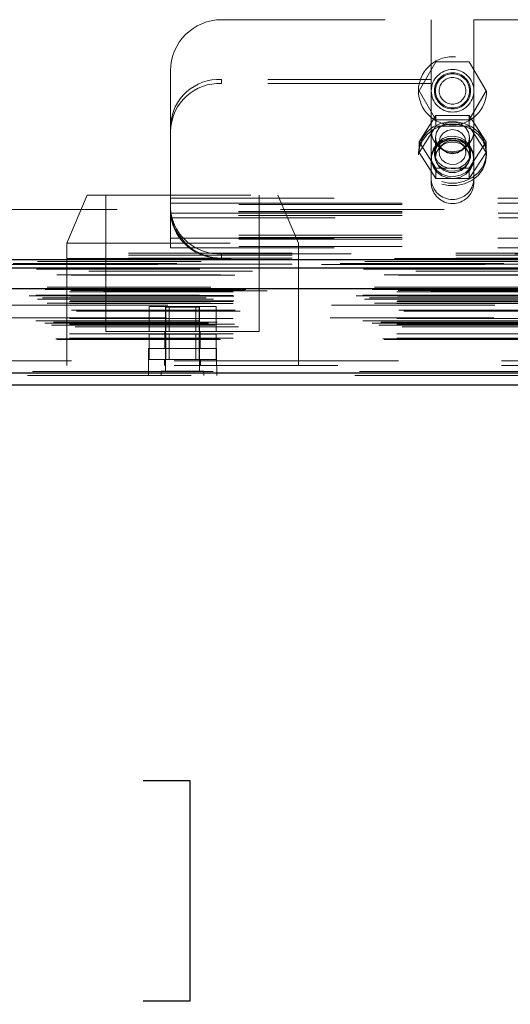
# Model space of a CAD drawing. Header units: inches. Extents: x 0.2 to 10.8, y 0.2 to 8.2.
# Tile 63 of 98: x 3.325 to 3.625, y 6.433 to 7.035. Entities that reach past the tile are written whole.
import ezdxf

# ---------------------------------------------------------------- set-up
doc = ezdxf.new("R2010")
doc.units = ezdxf.units.IN
doc.header["$MEASUREMENT"] = 0
doc.linetypes.add('HIDDEN', pattern=[0.075, 0.05, -0.025])
doc.layers.add('DIMENSIONS', color=140, linetype='Continuous')
doc.layers.add('SLD-0', color=179, linetype='Continuous')
doc.styles.add('SLDTEXTSTYLE0', font='TXT', dxfattribs={"width": 0.7})
doc.dimstyles.new('SLDDIMSTYLE1', dxfattribs={"dimtxt": 0.084961, "dimasz": 0.13, "dimexe": 0, "dimexo": 0.0625, "dimgap": 0.02124, "dimtad": 0, "dimtih": 1, "dimtoh": 1, "dimlfac": 12, "dimrnd": 1e-09, "dimzin": 12, "dimdsep": 46, "dimtxsty": 'SLDTEXTSTYLE0', "dimsah": 1, "dimcen": 0.09, "dimadec": 0, "dimazin": 3, "dimtfac": 1, "dimtmove": 0, "dimatfit": 0, "dimfxl": 0, "dimfrac": 2, "dimtolj": 1, "dimtzin": 12, "dimarcsym": 0})

# ---------------------------------------------------------------- blocks, each defined once
blk = doc.blocks.new('_D_3')
at = {"layer": 'DIMENSIONS'}
for p, q in [((2.68767, 6.86107), (2.68767, 6.44457)), ((2.82228, 6.78799), (2.82228, 6.44457)), ((2.68767, 6.56957), (2.43767, 6.56957)), ((2.82228, 6.56957), (3.03261, 6.56957)), ((3.14773, 6.56957), (3.1192, 6.56957)), ((3.1192, 6.56957), (3.1192, 6.43454)), ((3.4002, 6.56957), (3.42873, 6.56957)), ((3.42873, 6.56957), (3.42873, 6.43454)), ((3.1192, 6.43454), (3.14773, 6.43454)), ((3.42873, 6.43454), (3.4002, 6.43454))]:
    blk.add_line(p, q, dxfattribs=at)
for points in [[(2.68767, 6.56957), (2.55767, 6.58957), (2.55767, 6.54957)], [(2.82228, 6.56957), (2.95228, 6.54957), (2.95228, 6.58957)]]:
    blk.add_solid(points, dxfattribs=at)
at = {"layer": 'DIMENSIONS', "char_height": 0.083333, "attachment_point": 1, "style": 'SLDTEXTSTYLE0'}
for s, insert in [('1.62', (3.14773, 6.69601)), ('41.0', (3.14773, 6.54196))]:
    blk.add_mtext(s, dxfattribs=dict(at, insert=insert))

msp = doc.modelspace()

# ---------------------------------------------------------------- linework, layer by layer
at = {"layer": 'SLD-0', "linetype": 'HIDDEN', "lineweight": 18}
for p, q in [((3.4480851, 7.034825), (3.5762309, 7.034825)), ((3.5762309, 7.034825), (3.5762309, 6.9983402)), ((3.6022726, 7.034825), (3.6022726, 6.9983402)), ((3.6022726, 7.034825), (3.7730642, 7.034825)), ((3.5687558, 6.991325), (3.5790038, 7.009075)), ((3.5790038, 7.009075), (3.5994997, 7.009075)), ((3.5994997, 7.009075), (3.6097477, 6.991325)), ((3.4168351, 6.970018), (3.4168351, 7.003575)), ((3.4480851, 6.9983402), (3.4480851, 6.9958045)), ((3.5762309, 6.9983402), (3.4480851, 6.9983402)), ((3.5762309, 6.9958045), (3.5762309, 6.9983402)), ((3.7730642, 6.9983402), (3.6022726, 6.9983402)), ((3.6022726, 6.9958045), (3.6022726, 6.9983402)), ((3.5762309, 6.9958045), (3.4480851, 6.9958045)), ((3.5762309, 6.9344399), (3.5762309, 6.9958045)), ((3.6022726, 6.9344399), (3.6022726, 6.9958045)), ((3.7730642, 6.9958045), (3.6022726, 6.9958045)), ((3.5790038, 6.973575), (3.5687558, 6.991325)), ((3.6097477, 6.991325), (3.5994997, 6.973575)), ((3.5790038, 6.9762811), (3.5687558, 6.9601942)), ((3.5790038, 6.9697658), (3.5790038, 6.9762811)), ((3.5994997, 6.9762811), (3.5790038, 6.9762811)), ((3.5994997, 6.9697658), (3.5994997, 6.9762811)), ((3.6097477, 6.9601942), (3.5994997, 6.9762811)), ((3.4168351, 6.9674823), (3.4168351, 6.970018)), ((3.5790038, 6.9697658), (3.5687558, 6.9536788)), ((3.5994997, 6.973575), (3.5790038, 6.973575)), ((3.5994997, 6.9697658), (3.5790038, 6.9697658)), ((3.6097477, 6.9536788), (3.5994997, 6.9697658)), ((3.4168351, 6.9004911), (3.4168351, 6.9674823)), ((3.5788351, 6.9627651), (3.5788351, 6.9506589)), ((3.5996684, 6.9506589), (3.5996684, 6.9627651)), ((3.5687558, 6.9536788), (3.5687558, 6.9601942)), ((3.5687558, 6.9601942), (3.5790038, 6.9441072)), ((3.5810892, 6.9601942), (3.5810892, 6.9536788)), ((3.5974142, 6.9536788), (3.5974142, 6.9601942)), ((3.5994997, 6.9441072), (3.6097477, 6.9601942)), ((3.6097477, 6.9536788), (3.6097477, 6.9601942)), ((3.5684184, 6.9536788), (3.5684184, 6.952094)), ((3.5687558, 6.9536788), (3.5790038, 6.9375919)), ((3.5782101, 6.9536788), (3.5782101, 6.952094)), ((3.5994997, 6.9375919), (3.6097477, 6.9536788)), ((3.6002934, 6.952094), (3.6002934, 6.9536788)), ((3.6100851, 6.952094), (3.6100851, 6.9536788)), ((3.5790038, 6.9441072), (3.5994997, 6.9441072)), ((3.5790038, 6.9375919), (3.5790038, 6.9441072)), ((3.5994997, 6.9375919), (3.5994997, 6.9441072)), ((3.5790038, 6.9375919), (3.5994997, 6.9375919)), ((3.3658565, 6.9273972), (3.3533565, 6.8982305)), ((3.3658565, 6.9273972), (3.4825231, 6.9273972)), ((3.3773148, 6.9273972), (3.3773148, 6.8440638)), ((3.4710648, 6.8440638), (3.4710648, 6.9273972)), ((3.4950231, 6.8982305), (3.4825231, 6.9273972)), ((3.4168351, 6.925575), (3.9585017, 6.925575)), ((3.4168351, 6.925575), (3.9585017, 6.925575)), ((3.9585017, 6.9227046), (3.4168351, 6.9227046)), ((3.4168351, 6.922575), (3.9585017, 6.922575)), ((3.9585017, 6.9218614), (3.4168351, 6.9218614)), ((4.5841684, 6.918825), (2.7911684, 6.918825)), ((3.9585017, 6.9167046), (3.4168351, 6.9167046)), ((3.9585017, 6.9164236), (3.4168351, 6.9164236)), ((3.9583948, 6.9175082), (3.416942, 6.9175082)), ((3.9583948, 6.9149725), (3.416942, 6.9149725)), ((3.4170509, 6.916575), (3.9582859, 6.916575)), ((3.4175545, 6.913575), (3.9577824, 6.913575)), ((3.4175545, 6.913575), (3.9577824, 6.913575)), ((3.9585017, 6.9030268), (3.4168351, 6.9030268)), ((3.3533565, 6.8982305), (3.4950231, 6.8982305)), ((3.3533565, 6.8982305), (3.3533565, 6.8232305)), ((3.9585017, 6.9015757), (3.4168351, 6.9015757)), ((3.4168351, 6.9012947), (3.9585017, 6.9012947)), ((3.9585017, 6.9004911), (3.4168351, 6.9004911)), ((3.4168351, 6.8952947), (3.4168351, 6.9004911)), ((3.9585017, 6.8961379), (3.4168351, 6.8961379)), ((3.4950231, 6.8232305), (3.4950231, 6.8982305)), ((2.7911684, 6.8919917), (4.5841684, 6.8919917)), ((2.7911684, 6.8919917), (4.5841684, 6.8919917)), ((2.7911684, 6.8907238), (4.5841684, 6.8907238)), ((2.7912443, 6.8919917), (4.5840926, 6.8919917)), ((2.7912443, 6.8919917), (4.5840926, 6.8919917)), ((2.7912443, 6.8919917), (4.5840926, 6.8919917)), ((2.7912443, 6.8919917), (4.5840926, 6.8919917)), ((3.4168351, 6.8952947), (3.9585017, 6.8952947)), ((3.4480851, 6.8889917), (3.4480851, 6.8915274)), ((3.9272517, 6.8915274), (3.4480851, 6.8915274)), ((4.6206366, 6.8858018), (2.7546586, 6.8858018)), ((4.609114, 6.885078), (2.7661786, 6.885078)), ((2.7911684, 6.8889917), (4.5841684, 6.8889917)), ((2.7911684, 6.8853735), (4.5841684, 6.8853735)), ((2.7668884, 6.8809511), (4.6084077, 6.8809511)), ((2.7304267, 6.8659631), (4.6448695, 6.8659631)), ((2.7304267, 6.8659631), (4.6448695, 6.8659631)), ((4.6414938, 6.8712305), (2.7338024, 6.8712305)), ((2.7344724, 6.8663884), (4.6408237, 6.8663884)), ((2.7345623, 6.8658788), (4.6407338, 6.8658788)), ((2.739245, 6.8702641), (4.6360511, 6.8702641)), ((4.6358414, 6.8702909), (2.7394547, 6.8702909)), ((2.7402087, 6.8698126), (4.6350875, 6.8698126)), ((2.7402087, 6.8698126), (4.6350875, 6.8698126)), ((2.7551118, 6.8682986), (4.6201844, 6.8682986)), ((2.7551118, 6.8682986), (4.6201844, 6.8682986)), ((2.7551118, 6.866225), (4.6201844, 6.866225)), ((2.7551118, 6.866225), (4.6201844, 6.866225)), ((2.7555284, 6.8658083), (4.6197677, 6.8658083)), ((2.7559451, 6.8691417), (4.6193511, 6.8691417)), ((2.7559451, 6.8691417), (4.6193511, 6.8691417)), ((2.7620249, 6.869212), (4.6132712, 6.869212)), ((2.7620249, 6.869212), (4.6132712, 6.869212)), ((2.762798, 6.8697593), (4.6124982, 6.8697593)), ((2.762798, 6.8697593), (4.6124982, 6.8697593)), ((2.7759676, 6.8688972), (4.5993842, 6.8688972)), ((2.7354953, 6.8638254), (4.6398008, 6.8638254)), ((4.6385334, 6.8647745), (2.7368017, 6.8647745)), ((2.7414671, 6.8614249), (4.6338238, 6.8614249)), ((2.7430424, 6.8637943), (4.6322537, 6.8637943)), ((2.7551118, 6.862475), (4.6201844, 6.862475)), ((2.7551118, 6.862475), (4.6201844, 6.862475)), ((2.7551118, 6.8613018), (4.6201844, 6.8613018)), ((2.7555284, 6.8628917), (4.6197677, 6.8628917)), ((4.6151569, 6.8601914), (2.7601335, 6.8601914)), ((3.4036939, 6.8440638), (3.4036939, 6.8594805)), ((3.4139418, 6.8594805), (3.4036939, 6.8594805)), ((3.4139418, 6.8440638), (3.4139418, 6.8594805)), ((3.4344378, 6.8594805), (3.4139418, 6.8594805)), ((3.4160273, 6.8594805), (3.4160273, 6.8440638)), ((3.4323523, 6.8440638), (3.4323523, 6.8594805)), ((3.4344378, 6.8440638), (3.4344378, 6.8594805)), ((3.4446857, 6.8594805), (3.4344378, 6.8594805)), ((3.4446857, 6.8440638), (3.4446857, 6.8594805)), ((2.7563743, 6.8571309), (4.6189442, 6.8571309)), ((2.7594069, 6.8564558), (4.6158892, 6.8564558)), ((2.7594069, 6.8564558), (4.6158892, 6.8564558)), ((3.4346065, 6.8588972), (3.4137731, 6.8588972)), ((3.4137731, 6.8588972), (3.4137731, 6.8198347)), ((3.4346065, 6.8198347), (3.4346065, 6.8588972)), ((2.740059, 6.8491508), (4.6352372, 6.8491508)), ((4.6344558, 6.8506096), (2.7408469, 6.8506096)), ((2.7440964, 6.8479825), (4.631189, 6.8479825)), ((2.7453614, 6.8497351), (4.6299347, 6.8497351)), ((2.7551118, 6.8521312), (4.6201844, 6.8521312)), ((2.7551118, 6.8486862), (4.6201844, 6.8486862)), ((2.7560304, 6.8486793), (4.619255, 6.8486793)), ((4.6144195, 6.8524492), (2.7608859, 6.8524492)), ((2.7551118, 6.8426514), (4.6201844, 6.8426514)), ((2.7584777, 6.8469596), (4.6168184, 6.8469596)), ((3.3773148, 6.8440638), (3.4241898, 6.8440638)), ((3.4036939, 6.8269805), (3.4036939, 6.8423972)), ((3.4139418, 6.8423972), (3.4036939, 6.8423972)), ((3.4133565, 6.8440638), (3.4133565, 6.8336472)), ((3.4139418, 6.8269805), (3.4139418, 6.8423972)), ((3.4344378, 6.8423972), (3.4139418, 6.8423972)), ((3.4160273, 6.8423972), (3.4160273, 6.8269805)), ((3.4241898, 6.8440638), (3.4710648, 6.8440638)), ((3.4323523, 6.8269805), (3.4323523, 6.8423972)), ((3.4344378, 6.8269805), (3.4344378, 6.8423972)), ((3.4446857, 6.8423972), (3.4344378, 6.8423972)), ((3.4350231, 6.8336472), (3.4350231, 6.8440638)), ((3.4446857, 6.8269805), (3.4446857, 6.8423972)), ((2.7466638, 6.8397182), (4.6286324, 6.8397182)), ((2.7473945, 6.8392855), (4.6279016, 6.8392855)), ((2.7551118, 6.8401188), (4.6201844, 6.8401188)), ((2.7551118, 6.8401188), (4.6201844, 6.8401188)), ((3.4450231, 6.8336472), (3.4033565, 6.8336472)), ((3.4033565, 6.8336472), (3.4033565, 6.8269805)), ((3.4450231, 6.8269805), (3.4450231, 6.8336472)), ((2.8191342, 6.8262305), (4.5562176, 6.8262305)), ((2.8191342, 6.8262305), (4.5562176, 6.8262305)), ((4.5562176, 6.8262305), (2.8191342, 6.8262305)), ((4.5562176, 6.8262305), (2.8191342, 6.8262305)), ((3.4450231, 6.8269805), (3.4033565, 6.8269805)), ((3.4033565, 6.8269805), (3.4033565, 6.8232305)), ((3.4131481, 6.8269805), (3.4131481, 6.8232305)), ((3.4352315, 6.8232305), (3.4352315, 6.8269805)), ((3.4450231, 6.8232305), (3.4450231, 6.8269805)), ((4.6324093, 6.8197096), (2.7428869, 6.8197096)), ((2.7428869, 6.8197096), (4.6324093, 6.8197096)), ((2.7428869, 6.8186677), (4.6324093, 6.8186677)), ((2.8191342, 6.8232305), (4.5562176, 6.8232305)), ((3.4033842, 6.8232305), (3.4033842, 6.8172305)), ((3.4372106, 6.8198347), (3.411169, 6.8198347)), ((3.411169, 6.8198347), (3.411169, 6.8172305)), ((3.4372106, 6.8172305), (3.4372106, 6.8198347)), ((3.4450509, 6.8172305), (3.4450509, 6.8232305)), ((4.6294641, 6.8172305), (2.745832, 6.8172305))]:
    msp.add_line(p, q, dxfattribs=at)
at = {"layer": 'SLD-0', "linetype": 'Continuous', "lineweight": 25}
for p, q in [((2.7911684, 6.8881881), (4.5841684, 6.8881881)), ((2.7911684, 6.8829917), (4.5841684, 6.8829917)), ((4.6414938, 6.8701886), (2.7338024, 6.8701886)), ((4.6324093, 6.8186677), (2.7428869, 6.8186677)), ((4.6294641, 6.8112305), (2.745832, 6.8112305))]:
    msp.add_line(p, q, dxfattribs=at)
at = {"layer": 'SLD-0', "linetype": 'HIDDEN', "lineweight": 18, "flags": 128}
for points in [[(3.5684184, 6.9536788), (3.5690238, 6.9581974), (3.5708047, 6.9624535), (3.5736578, 6.9661995), (3.5774171, 6.9692179), (3.5818641, 6.9713332), (3.5867406, 6.9724226), (3.5917629, 6.9724226), (3.5966394, 6.9713332), (3.6010864, 6.9692179), (3.6048457, 6.9661995), (3.6076987, 6.9624535), (3.6094797, 6.9581974), (3.6100851, 6.9536788), (3.6094797, 6.9491602), (3.6076987, 6.9449042), (3.6048457, 6.9411581), (3.6010864, 6.9381397), (3.5966394, 6.9360244), (3.5917629, 6.9349351), (3.5867406, 6.9349351), (3.5818641, 6.9360244), (3.5774171, 6.9381397), (3.5736578, 6.9411581), (3.5708047, 6.9449042), (3.5690238, 6.9491602), (3.5684184, 6.9536788)], [(3.5684184, 6.952094), (3.5690238, 6.9566126), (3.5708047, 6.9608686), (3.5736578, 6.9646147), (3.5774171, 6.9676331), (3.5818641, 6.9697484), (3.5867406, 6.9708377), (3.5917629, 6.9708377), (3.5966394, 6.9697484), (3.6010864, 6.9676331), (3.6048457, 6.9646147), (3.6076987, 6.9608686), (3.6094797, 6.9566126), (3.6100851, 6.952094), (3.6094797, 6.9475754), (3.6076987, 6.9433194), (3.6048457, 6.9395733), (3.6010864, 6.9365549), (3.5966394, 6.9344396), (3.5917629, 6.9333503), (3.5867406, 6.9333503), (3.5818641, 6.9344396), (3.5774171, 6.9365549), (3.5736578, 6.9395733), (3.5708047, 6.9433194), (3.5690238, 6.9475754), (3.5684184, 6.952094)], [(3.5996684, 6.9627651), (3.5990402, 6.965994), (3.5972314, 6.9688335), (3.5944601, 6.970941), (3.5910606, 6.9720624), (3.5874429, 6.9720624), (3.5840434, 6.970941), (3.5812721, 6.9688335), (3.5794633, 6.965994), (3.5788351, 6.9627651), (3.5794633, 6.9595362), (3.5812721, 6.9566967), (3.5840434, 6.9545892), (3.5874429, 6.9534678), (3.5910606, 6.9534678), (3.5944601, 6.9545892), (3.5972314, 6.9566967), (3.5990402, 6.9595362), (3.5996684, 6.9627651)], [(3.6022726, 6.9506589), (3.6016941, 6.9541372), (3.6000101, 6.9573065), (3.5973701, 6.9598852), (3.5940088, 6.961644), (3.5902248, 6.9624267), (3.5863543, 6.9621639), (3.5827413, 6.9608787), (3.5797068, 6.9586855), (3.5775204, 6.9557791), (3.5763763, 6.9524177), (3.5763763, 6.9489), (3.5775204, 6.9455386), (3.5797068, 6.9426322), (3.5827413, 6.940439), (3.5863543, 6.9391539), (3.5902248, 6.938891), (3.5940088, 6.9396737), (3.5973701, 6.9414326), (3.6000101, 6.9440112), (3.6016941, 6.9471805), (3.6022726, 6.9506589)], [(3.5782101, 6.9536788), (3.5788084, 6.9569281), (3.5805383, 6.9598253), (3.5832125, 6.9620565), (3.5865412, 6.9633798), (3.5901636, 6.9636518), (3.5936871, 6.9628431), (3.5967301, 6.9610413), (3.5989626, 6.9584417), (3.6001428, 6.9553259), (3.6001428, 6.9520317), (3.5989626, 6.9489159), (3.5967301, 6.9463163), (3.5936871, 6.9445145), (3.5901636, 6.9437059), (3.5865412, 6.9439779), (3.5832125, 6.9453012), (3.5805383, 6.9475323), (3.5788084, 6.9504295), (3.5782101, 6.9536788)], [(3.5782101, 6.952094), (3.5788084, 6.9553433), (3.5805383, 6.9582405), (3.5832125, 6.9604717), (3.5865412, 6.9617949), (3.5901636, 6.962067), (3.5936871, 6.9612583), (3.5967301, 6.9594565), (3.5989626, 6.9568569), (3.6001428, 6.9537411), (3.6001428, 6.9504469), (3.5989626, 6.9473311), (3.5967301, 6.9447315), (3.5936871, 6.9429297), (3.5901636, 6.942121), (3.5865412, 6.9423931), (3.5832125, 6.9437164), (3.5805383, 6.9459475), (3.5788084, 6.9488447), (3.5782101, 6.952094)], [(3.5974142, 6.9601942), (3.5967929, 6.9630252), (3.5950235, 6.9654252), (3.5923754, 6.9670288), (3.5892517, 6.9675919), (3.5861281, 6.9670288), (3.58348, 6.9654252), (3.5817106, 6.9630252), (3.5810892, 6.9601942), (3.5817106, 6.9573632), (3.58348, 6.9549632), (3.5861281, 6.9533596), (3.5892517, 6.9527964), (3.5923754, 6.9533596), (3.5950235, 6.9549632), (3.5967929, 6.9573632), (3.5974142, 6.9601942)], [(3.6022726, 6.9495583), (3.6016941, 6.9530367), (3.6000101, 6.956206), (3.5973701, 6.9587846), (3.5940088, 6.9605434), (3.5902248, 6.9613262), (3.5863543, 6.9610633), (3.5827413, 6.9597782), (3.5797068, 6.9575849), (3.5775204, 6.9546785), (3.5763763, 6.9513171), (3.5763763, 6.9477995), (3.5775204, 6.9444381), (3.5797068, 6.9415317), (3.5827413, 6.9393384), (3.5863543, 6.9380533), (3.5902248, 6.9377904), (3.5940088, 6.9385732), (3.5973701, 6.940332), (3.6000101, 6.9429106), (3.6016941, 6.9460799), (3.6022726, 6.9495583)], [(3.5996684, 6.9506589), (3.5990402, 6.9538878), (3.5972314, 6.9567272), (3.5944601, 6.9588348), (3.5910606, 6.9599561), (3.5874429, 6.9599561), (3.5840434, 6.9588348), (3.5812721, 6.9567272), (3.5794633, 6.9538878), (3.5788351, 6.9506589), (3.5794633, 6.9474299), (3.5812721, 6.9445905), (3.5840434, 6.942483), (3.5874429, 6.9413616), (3.5910606, 6.9413616), (3.5944601, 6.942483), (3.5972314, 6.9445905), (3.5990402, 6.9474299), (3.5996684, 6.9506589)], [(3.593333, 6.9600854), (3.5903172, 6.9610133), (3.5871391, 6.9608245), (3.5842827, 6.9595478), (3.5821828, 6.9573777), (3.5811591, 6.9546444), (3.5813674, 6.9517641), (3.582776, 6.9491754), (3.5851705, 6.9472722), (3.5881863, 6.9463444), (3.5913644, 6.9465332), (3.5942208, 6.9478098), (3.5963207, 6.94998), (3.5973444, 6.9527132), (3.5971361, 6.9555935), (3.5957275, 6.9581823), (3.593333, 6.9600854)], [(4.6538465, 6.8888095), (3.7029467, 6.8888099), (2.7214622, 6.8888095)], [(4.6355533, 6.8869187), (3.7029467, 6.8869194), (2.7397472, 6.8869187)], [(4.6091393, 6.885078), (3.7029467, 6.8850773), (2.7661835, 6.885078)], [(2.7348548, 6.8822225), (3.6094344, 6.8822257), (4.6404348, 6.8822225)], [(2.7348572, 6.8822224), (3.7278163, 6.8822226), (4.6404407, 6.8822224)], [(2.7473969, 6.8786823), (3.6723561, 6.878682), (4.6279064, 6.8786823)], [(2.7561635, 6.8786641), (3.6723561, 6.878664), (4.6191291, 6.8786641)]]:
    msp.add_lwpolyline(points, dxfattribs=at)
at = {"layer": 'SLD-0', "linetype": 'HIDDEN', "lineweight": 18}
for radius in [0.0208333, 0.0130208, 0.0110417, 0.0104167, 0.0081625]:
    msp.add_circle((3.5892517, 6.991325), radius, dxfattribs=at)
for centre, radius, start, end in [((3.4480851, 7.003575), 0.03125, 90, 180), ((3.4466897, 6.9684784), 0.0298943, 87.3246633, 177.0478591), ((3.4466897, 6.9659427), 0.0298943, 87.3246633, 177.0478591), ((3.5892517, 6.9671167), 0.0130208, 180, 0), ((3.5892517, 6.937906), 0.013054, 184.087218, 355.912782), ((3.5892517, 6.9353703), 0.013054, 184.087218, 355.912782), ((3.4468436, 6.9216951), 0.0301933, 187.9709354, 272.3565163), ((3.4468436, 6.9191594), 0.0301933, 187.9709354, 272.3565163), ((3.4480851, 6.9202417), 0.03125, 192.317766, 270)]:
    msp.add_arc(centre, radius, start, end, dxfattribs=at)
msp.add_open_spline([(3.4168351, 6.9202417), (3.4168351, 6.9198152), (3.4168438, 6.9193471), (3.4168894, 6.9183312), (3.4169272, 6.9177764), (3.4170389, 6.9166321), (3.4171126, 6.9160402), (3.4173031, 6.9148179), (3.417419, 6.9141953), (3.4175545, 6.913575)], degree=3, knots=[0, 0, 0, 0, 0.25, 0.25, 0.5, 0.5, 0.75, 0.75, 1, 1, 1, 1], dxfattribs=at)

# ---------------------------------------------------------------- dimensions: what is measured, and where the dimension line sits
at = {"layer": 'DIMENSIONS'}
dim = msp.add_linear_dim(base=(2.8222773, 6.5695697), p1=(2.6876684, 6.9110676), p2=(2.8222773, 6.8379943), dimstyle='SLDDIMSTYLE1', dxfattribs=at)
dim.commit()
dim.dimension.update_dxf_attribs({"geometry": '_D_3', "text_midpoint": (3.2739632, 6.5695697), "dimtype": 160})

doc.saveas('drawing.dxf')
